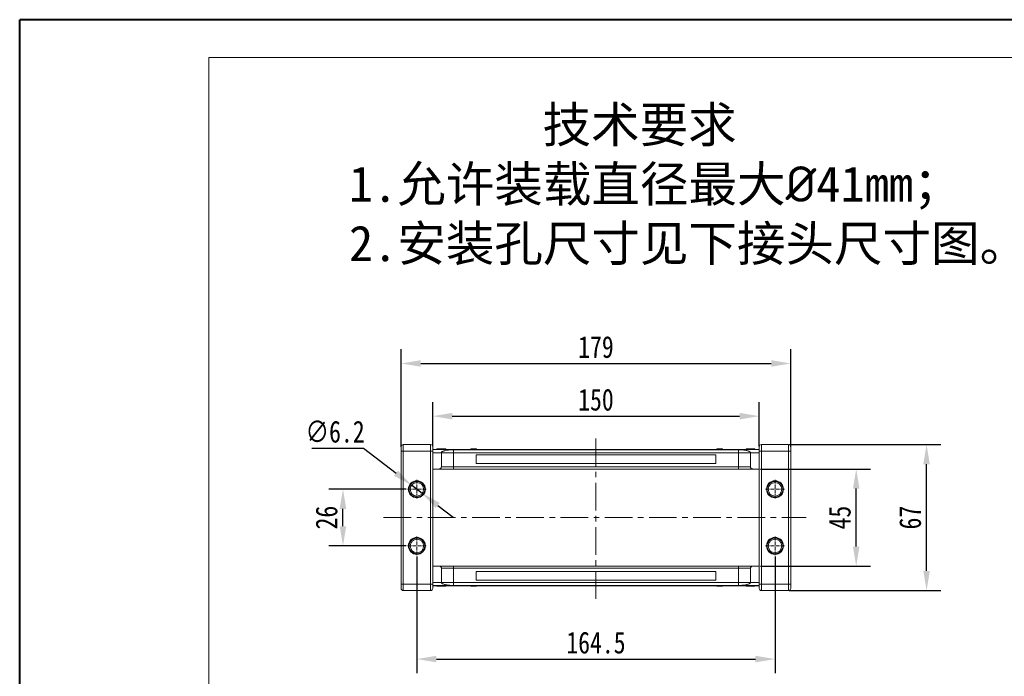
# Model space of a CAD drawing. Header units: millimetres. Extents: x -797 to 677, y 79 to 1112.
# Tile 14 of 75: x -797 to -345, y 811 to 1112. Entities that reach past the tile are written whole.
import ezdxf

# ---------------------------------------------------------------- set-up
doc = ezdxf.new("R2010")
doc.units = ezdxf.units.MM
doc.linetypes.add('CENTER', pattern=[0.6, 0.375, -0.075, 0.075, -0.075])
doc.linetypes.add('CENTERX2', pattern=[20.32, 12.7, -2.54, 2.54, -2.54])
doc.styles.get("Standard").update_dxf_attribs({"font": '仿宋_GB2312.ttf', "width": 0.8})
doc.styles.add('样式 6', font='仿宋_GB2312.ttf')
doc.dimstyles.new('ISO-45.1', dxfattribs={"dimtxt": 10, "dimasz": 9, "dimexe": 6.5, "dimexo": 0.625, "dimgap": 2.5, "dimtad": 1, "dimtoh": 1, "dimdsep": 46, "dimtxsty": 'Standard', "dimcen": 2.5, "dimadec": 0, "dimazin": 0, "dimtfac": 1, "dimtmove": 0, "dimatfit": 3, "dimfxl": 0, "dimarcsym": 0})
doc.dimstyles.new('副本 ISO-45.1', dxfattribs={"dimtxt": 10, "dimasz": 9, "dimexe": 6.5, "dimexo": 0.625, "dimgap": 2.5, "dimtad": 1, "dimdsep": 46, "dimtxsty": 'Standard', "dimcen": 2.5, "dimadec": 0, "dimazin": 0, "dimtfac": 1, "dimtmove": 0, "dimatfit": 3, "dimfxl": 0, "dimarcsym": 0})

# ---------------------------------------------------------------- blocks, each defined once
blk = doc.blocks.new('*D2931')
at = {"color": 0, "lineweight": -2}
for p, q in [((-614.7, 865.84), (-614.7, 812.29)), ((-450.2, 865.84), (-450.2, 812.29)), ((-605.7, 818.79), (-459.2, 818.79))]:
    blk.add_line(p, q, dxfattribs=at)
at = {"color": 0, "lineweight": 9}
for points in [[(-605.7, 820.29), (-605.7, 817.29), (-614.7, 818.79)], [(-459.2, 820.29), (-459.2, 817.29), (-450.2, 818.79)]]:
    blk.add_solid(points, dxfattribs=at)
at = {"layer": 'Defpoints', "color": 0, "lineweight": 9}
for p in [(-614.7, 866.46), (-450.2, 866.46), (-450.2, 818.79)]:
    blk.add_point(p, dxfattribs=at)
at = {"color": 0, "lineweight": 9, "insert": (-532.45, 826.29), "char_height": 10, "attachment_point": 5}
blk.add_mtext('164.5', dxfattribs=at)
blk = doc.blocks.new('*D2932')
at = {"color": 0, "lineweight": -2}
for p, q in [((-619.62, 896.75), (-655.16, 896.75)), ((-648.66, 879.75), (-648.66, 887.75)), ((-619.62, 870.75), (-655.16, 870.75))]:
    blk.add_line(p, q, dxfattribs=at)
at = {"color": 0, "lineweight": 9}
for points in [[(-650.16, 887.75), (-647.16, 887.75), (-648.66, 896.75)], [(-650.16, 879.75), (-647.16, 879.75), (-648.66, 870.75)]]:
    blk.add_solid(points, dxfattribs=at)
at = {"layer": 'Defpoints', "color": 0, "lineweight": 9}
for p in [(-648.66, 896.75), (-618.99, 896.75), (-618.99, 870.75)]:
    blk.add_point(p, dxfattribs=at)
at = {"color": 0, "lineweight": 9, "insert": (-656.16, 883.75), "char_height": 10, "attachment_point": 5, "rotation": 90}
blk.add_mtext('26', dxfattribs=at)
blk = doc.blocks.new('*D2933')
at = {"color": 0, "lineweight": -2}
for p, q in [((-456.83, 906.05), (-406.4, 906.05)), ((-412.9, 870.45), (-412.9, 897.05)), ((-456.83, 861.45), (-406.4, 861.45))]:
    blk.add_line(p, q, dxfattribs=at)
at = {"color": 0, "lineweight": 9}
for points in [[(-414.4, 897.05), (-411.4, 897.05), (-412.9, 906.05)], [(-414.4, 870.45), (-411.4, 870.45), (-412.9, 861.45)]]:
    blk.add_solid(points, dxfattribs=at)
at = {"layer": 'Defpoints', "color": 0, "lineweight": 9}
for p in [(-457.45, 906.05), (-412.9, 906.05), (-457.45, 861.45)]:
    blk.add_point(p, dxfattribs=at)
at = {"color": 0, "lineweight": 9, "insert": (-420.4, 883.75), "char_height": 10, "attachment_point": 5, "rotation": 90}
blk.add_mtext('45', dxfattribs=at)
blk = doc.blocks.new('*D2934')
at = {"color": 0, "lineweight": -2}
for p, q in [((-443.65, 917.25), (-374.08, 917.25)), ((-380.58, 859.25), (-380.58, 908.25)), ((-443.65, 850.25), (-374.08, 850.25))]:
    blk.add_line(p, q, dxfattribs=at)
at = {"color": 0, "lineweight": 9}
for points in [[(-382.08, 908.25), (-379.08, 908.25), (-380.58, 917.25)], [(-382.08, 859.25), (-379.08, 859.25), (-380.58, 850.25)]]:
    blk.add_solid(points, dxfattribs=at)
at = {"layer": 'Defpoints', "color": 0, "lineweight": 9}
for p in [(-444.27, 917.25), (-380.58, 917.25), (-444.27, 850.25)]:
    blk.add_point(p, dxfattribs=at)
at = {"color": 0, "lineweight": 9, "insert": (-388.08, 883.75), "char_height": 10, "attachment_point": 5, "rotation": 90}
blk.add_mtext('67', dxfattribs=at)
blk = doc.blocks.new('*D2935')
at = {"color": 0, "lineweight": -2}
for p, q in [((-607.45, 916.55), (-607.45, 936.81)), ((-457.45, 916.55), (-457.45, 936.81)), ((-598.45, 930.31), (-466.45, 930.31))]:
    blk.add_line(p, q, dxfattribs=at)
at = {"color": 0, "lineweight": 9}
for points in [[(-598.45, 931.81), (-598.45, 928.81), (-607.45, 930.31)], [(-466.45, 931.81), (-466.45, 928.81), (-457.45, 930.31)]]:
    blk.add_solid(points, dxfattribs=at)
at = {"layer": 'Defpoints', "color": 0, "lineweight": 9}
for p in [(-457.45, 930.31), (-607.45, 915.93), (-457.45, 915.93)]:
    blk.add_point(p, dxfattribs=at)
at = {"color": 0, "lineweight": 9, "insert": (-532.45, 937.81), "char_height": 10, "attachment_point": 5}
blk.add_mtext('150', dxfattribs=at)
blk = doc.blocks.new('*D2936')
at = {"color": 0, "lineweight": -2}
for p, q in [((-621.95, 916.27), (-621.95, 961)), ((-442.95, 916.27), (-442.95, 961)), ((-612.95, 954.5), (-451.95, 954.5))]:
    blk.add_line(p, q, dxfattribs=at)
at = {"color": 0, "lineweight": 9}
for points in [[(-612.95, 956), (-612.95, 953), (-621.95, 954.5)], [(-451.95, 956), (-451.95, 953), (-442.95, 954.5)]]:
    blk.add_solid(points, dxfattribs=at)
at = {"layer": 'Defpoints', "color": 0, "lineweight": 9}
for p in [(-442.95, 954.5), (-621.95, 915.64), (-442.95, 915.64)]:
    blk.add_point(p, dxfattribs=at)
at = {"color": 0, "lineweight": 9, "insert": (-532.45, 962), "char_height": 10, "attachment_point": 5}
blk.add_mtext('179', dxfattribs=at)
blk = doc.blocks.new('*D2937')
at = {"color": 0, "lineweight": -2}
for p, q in [((-662.91, 915.63), (-639.21, 915.63)), ((-639.21, 915.63), (-624.29, 904.14)), ((-612.25, 894.86), (-617.16, 898.65)), ((-605.12, 889.37), (-597.99, 883.88))]:
    blk.add_line(p, q, dxfattribs=at)
at = {"color": 0, "lineweight": 9}
for points in [[(-623.37, 905.33), (-625.2, 902.95), (-617.16, 898.65)], [(-604.2, 890.56), (-606.03, 888.18), (-612.25, 894.86)]]:
    blk.add_solid(points, dxfattribs=at)
at = {"layer": 'Defpoints', "color": 0, "lineweight": 9}
for p in [(-617.16, 898.65), (-612.25, 894.86)]:
    blk.add_point(p, dxfattribs=at)
at = {"color": 0, "lineweight": 9, "insert": (-652.31, 923.13), "char_height": 10, "attachment_point": 5}
blk.add_mtext('∅6.2', dxfattribs=at)

msp = doc.modelspace()

# ---------------------------------------------------------------- linework, layer by layer
at = {"color": 7, "lineweight": 40}
for p in [(-797.163, 79.32), (663.665, 1112.334)]:
    msp.add_line(p, (-797.163, 1112.334), dxfattribs=at)
at = {"color": 7, "lineweight": 13}
for p in [(-710.209, 96.711), (646.274, 1094.943)]:
    msp.add_line(p, (-710.209, 1094.943), dxfattribs=at)
at = {"color": 1, "linetype": 'CENTERX2', "lineweight": 13}
for p, q in [((-532.453, 846.389), (-532.453, 921.118)), ((-629.994, 883.754), (-435.896, 883.754))]:
    msp.add_line(p, q, dxfattribs=at)
at = {"color": 7, "linetype": 'Continuous', "lineweight": 15}
for p, q in [((-620.953, 914.254), (-621.953, 914.254)), ((-621.953, 853.254), (-621.953, 914.254)), ((-620.953, 914.254), (-620.953, 917.254)), ((-620.953, 917.254), (-608.453, 917.254)), ((-620.953, 914.254), (-620.953, 853.254)), ((-608.453, 914.254), (-620.953, 914.254)), ((-608.453, 914.254), (-608.453, 917.254)), ((-607.453, 914.254), (-608.453, 914.254)), ((-608.453, 853.254), (-608.453, 914.254)), ((-607.453, 915.054), (-532.453, 915.054)), ((-532.453, 915.009), (-607.453, 915.009)), ((-607.453, 853.254), (-607.453, 914.254)), ((-605.504, 915.254), (-605.504, 915.054)), ((-603.507, 915.054), (-603.507, 915.254)), ((-601.453, 915.254), (-601.453, 915.054)), ((-597.953, 914.922), (-532.453, 914.922)), ((-597.953, 913.554), (-597.953, 914.922)), ((-589.936, 915.054), (-589.936, 915.254)), ((-589.818, 915.254), (-589.936, 915.254)), ((-589.818, 915.054), (-589.818, 915.254)), ((-589.818, 915.254), (-589.712, 915.254)), ((-589.712, 915.254), (-589.712, 915.054)), ((-589.361, 915.254), (-589.712, 915.254)), ((-589.361, 915.054), (-589.361, 915.254)), ((-588.643, 915.254), (-589.361, 915.254)), ((-588.643, 915.054), (-588.643, 915.254)), ((-588.199, 915.254), (-588.643, 915.254)), ((-588.199, 915.054), (-588.199, 915.254)), ((-588.199, 915.254), (-588.128, 915.254)), ((-588.128, 915.254), (-588.128, 915.054)), ((-588.128, 915.254), (-587.868, 915.254)), ((-587.868, 915.054), (-587.868, 915.254)), ((-587.387, 915.254), (-587.868, 915.254)), ((-587.387, 915.054), (-587.387, 915.254)), ((-587.387, 915.254), (-587.383, 915.254)), ((-587.383, 915.254), (-587.383, 915.054)), ((-532.453, 915.054), (-457.453, 915.054)), ((-457.453, 915.009), (-532.453, 915.009)), ((-532.453, 914.922), (-466.953, 914.922)), ((-476.909, 915.054), (-476.909, 915.254)), ((-476.909, 915.254), (-476.769, 915.254)), ((-476.769, 915.254), (-476.769, 915.054)), ((-475.39, 915.254), (-476.769, 915.254)), ((-475.39, 915.054), (-475.39, 915.254)), ((-475.39, 915.254), (-475.182, 915.254)), ((-475.182, 915.254), (-475.182, 915.054)), ((-474.7, 915.254), (-475.182, 915.254)), ((-474.7, 915.054), (-474.7, 915.254)), ((-474.595, 915.254), (-474.7, 915.254)), ((-474.595, 915.054), (-474.595, 915.254)), ((-474.595, 915.254), (-474.583, 915.254)), ((-474.583, 915.254), (-474.583, 915.054)), ((-474.356, 915.254), (-474.583, 915.254)), ((-474.356, 915.054), (-474.356, 915.254)), ((-466.953, 913.554), (-466.953, 914.922)), ((-463.453, 915.254), (-463.453, 915.054)), ((-463.042, 915.254), (-463.042, 915.054)), ((-461.426, 915.254), (-461.426, 915.054)), ((-459.808, 915.254), (-459.808, 915.054)), ((-459.402, 915.254), (-459.402, 915.054)), ((-457.453, 914.254), (-456.453, 914.254)), ((-457.453, 914.254), (-457.453, 853.254)), ((-456.453, 917.254), (-456.453, 914.254)), ((-456.453, 917.254), (-443.953, 917.254)), ((-443.953, 914.254), (-456.453, 914.254)), ((-456.453, 914.254), (-456.453, 853.254)), ((-443.953, 917.254), (-443.953, 914.254)), ((-443.953, 914.254), (-442.953, 914.254)), ((-443.953, 853.254), (-443.953, 914.254)), ((-442.953, 914.254), (-442.953, 853.254)), ((-607.453, 913.554), (-603.453, 913.554)), ((-597.953, 913.554), (-603.453, 913.554)), ((-603.453, 907.054), (-603.453, 913.554)), ((-597.953, 907.054), (-597.953, 913.554)), ((-532.453, 913.554), (-597.953, 913.554)), ((-587.453, 908.554), (-587.453, 912.554)), ((-587.453, 912.554), (-532.453, 912.554)), ((-466.953, 913.554), (-532.453, 913.554)), ((-532.453, 912.554), (-477.453, 912.554)), ((-477.453, 912.554), (-477.453, 908.554)), ((-461.453, 913.554), (-466.953, 913.554)), ((-466.953, 913.554), (-466.953, 907.054)), ((-457.453, 913.554), (-461.453, 913.554)), ((-461.453, 913.554), (-461.453, 907.054)), ((-604.453, 906.054), (-607.453, 906.054)), ((-603.453, 907.054), (-597.953, 907.054)), ((-597.953, 906.054), (-597.953, 907.054)), ((-597.953, 907.054), (-532.453, 907.054)), ((-532.453, 906.054), (-597.953, 906.054)), ((-532.453, 908.554), (-587.453, 908.554)), ((-477.453, 908.554), (-532.453, 908.554)), ((-532.453, 907.054), (-466.953, 907.054)), ((-466.953, 906.054), (-532.453, 906.054)), ((-466.953, 907.054), (-461.453, 907.054)), ((-466.953, 907.054), (-466.953, 906.054)), ((-460.453, 906.054), (-457.453, 906.054)), ((-607.453, 861.454), (-604.453, 861.454)), ((-603.453, 853.954), (-603.453, 860.454)), ((-597.953, 860.454), (-603.453, 860.454)), ((-597.953, 860.454), (-597.953, 861.454)), ((-597.953, 861.454), (-532.453, 861.454)), ((-597.953, 853.954), (-597.953, 860.454)), ((-532.453, 860.454), (-597.953, 860.454)), ((-532.453, 861.454), (-466.953, 861.454)), ((-466.953, 860.454), (-532.453, 860.454)), ((-466.953, 860.454), (-466.953, 861.454)), ((-461.453, 860.454), (-466.953, 860.454)), ((-466.953, 860.454), (-466.953, 853.954)), ((-461.453, 860.454), (-461.453, 853.954)), ((-460.453, 861.454), (-457.453, 861.454)), ((-587.453, 854.954), (-587.453, 858.954)), ((-587.453, 858.954), (-532.453, 858.954)), ((-532.453, 854.954), (-587.453, 854.954)), ((-532.453, 858.954), (-477.453, 858.954)), ((-477.453, 854.954), (-532.453, 854.954)), ((-477.453, 858.954), (-477.453, 854.954)), ((-620.953, 853.254), (-621.953, 853.254)), ((-620.953, 850.254), (-620.953, 853.254)), ((-620.953, 853.254), (-608.453, 853.254)), ((-607.453, 853.254), (-608.453, 853.254)), ((-608.453, 850.254), (-608.453, 853.254)), ((-603.453, 853.954), (-607.453, 853.954)), ((-607.453, 852.498), (-532.453, 852.498)), ((-532.453, 852.454), (-607.453, 852.454)), ((-605.504, 852.254), (-605.504, 852.454)), ((-605.098, 852.254), (-605.098, 852.454)), ((-603.48, 852.254), (-603.48, 852.454)), ((-603.453, 853.954), (-597.953, 853.954)), ((-601.864, 852.254), (-601.864, 852.454)), ((-601.453, 852.254), (-601.453, 852.454)), ((-597.953, 852.585), (-597.953, 853.954)), ((-597.953, 853.954), (-532.453, 853.954)), ((-532.453, 852.585), (-597.953, 852.585)), ((-589.936, 852.454), (-589.936, 852.254)), ((-589.936, 852.254), (-589.709, 852.254)), ((-589.709, 852.254), (-589.709, 852.454)), ((-589.697, 852.254), (-589.709, 852.254)), ((-589.697, 852.454), (-589.697, 852.254)), ((-589.697, 852.254), (-589.592, 852.254)), ((-589.592, 852.454), (-589.592, 852.254)), ((-589.592, 852.254), (-589.11, 852.254)), ((-589.11, 852.254), (-589.11, 852.454)), ((-588.901, 852.254), (-589.11, 852.254)), ((-588.901, 852.454), (-588.901, 852.254)), ((-588.901, 852.254), (-587.522, 852.254)), ((-587.522, 852.254), (-587.522, 852.454)), ((-587.383, 852.254), (-587.522, 852.254)), ((-587.383, 852.454), (-587.383, 852.254)), ((-532.453, 853.954), (-466.953, 853.954)), ((-466.953, 852.585), (-532.453, 852.585)), ((-532.453, 852.498), (-457.453, 852.498)), ((-457.453, 852.454), (-532.453, 852.454)), ((-476.909, 852.254), (-476.909, 852.454)), ((-476.905, 852.254), (-476.909, 852.254)), ((-476.905, 852.454), (-476.905, 852.254)), ((-476.905, 852.254), (-476.424, 852.254)), ((-476.424, 852.454), (-476.424, 852.254)), ((-476.164, 852.254), (-476.424, 852.254)), ((-476.164, 852.254), (-476.164, 852.454)), ((-476.093, 852.254), (-476.164, 852.254)), ((-476.093, 852.454), (-476.093, 852.254)), ((-476.093, 852.254), (-475.649, 852.254)), ((-475.649, 852.454), (-475.649, 852.254)), ((-475.649, 852.254), (-474.931, 852.254)), ((-474.931, 852.454), (-474.931, 852.254)), ((-474.931, 852.254), (-474.58, 852.254)), ((-474.58, 852.254), (-474.58, 852.454)), ((-474.474, 852.254), (-474.58, 852.254)), ((-474.474, 852.454), (-474.474, 852.254)), ((-474.474, 852.254), (-474.356, 852.254)), ((-474.356, 852.454), (-474.356, 852.254)), ((-466.953, 853.954), (-461.453, 853.954)), ((-466.953, 853.954), (-466.953, 852.585)), ((-463.453, 852.254), (-463.453, 852.454)), ((-461.453, 853.954), (-457.453, 853.954)), ((-461.4, 852.454), (-461.4, 852.254)), ((-459.402, 852.254), (-459.402, 852.454)), ((-457.453, 853.254), (-456.453, 853.254)), ((-456.453, 853.254), (-456.453, 850.254)), ((-456.453, 853.254), (-443.953, 853.254)), ((-443.953, 853.254), (-442.953, 853.254)), ((-443.953, 853.254), (-443.953, 850.254)), ((-608.453, 850.254), (-620.953, 850.254)), ((-443.953, 850.254), (-456.453, 850.254))]:
    msp.add_line(p, q, dxfattribs=at)
at = {"color": 1, "linetype": 'CENTER', "lineweight": 9, "ltscale": 3.9624}
for p, q in [((-614.703, 901.044), (-614.703, 892.464)), ((-450.203, 901.044), (-450.203, 892.464)), ((-618.993, 896.754), (-610.413, 896.754)), ((-454.493, 896.754), (-445.913, 896.754)), ((-614.703, 875.044), (-614.703, 866.464)), ((-450.203, 875.044), (-450.203, 866.464)), ((-618.993, 870.754), (-610.413, 870.754)), ((-454.493, 870.754), (-445.913, 870.754))]:
    msp.add_line(p, q, dxfattribs=at)
at = {"color": 7, "linetype": 'Continuous', "lineweight": 15}
for centre, radius in [((-614.703, 896.754), 3.9), ((-450.203, 896.754), 3.9), ((-614.703, 896.754), 3.1), ((-450.203, 896.754), 3.1), ((-614.703, 870.754), 3.9), ((-614.703, 870.754), 3.1), ((-450.203, 870.754), 3.9), ((-450.203, 870.754), 3.1)]:
    msp.add_circle(centre, radius, dxfattribs=at)
for centre, start, end in [((-620.953, 916.254), 90, 180), ((-608.453, 916.254), 0, 90), ((-456.453, 916.254), 90, 180), ((-443.953, 916.254), 0, 90), ((-620.953, 851.254), 180, 270), ((-608.453, 851.254), 270, 0), ((-456.453, 851.254), 180, 270), ((-443.953, 851.254), 270, 0)]:
    msp.add_arc(centre, 1, start, end, dxfattribs=at)
for points, knots in [([(-621.953, 914.254), (-621.953, 914.505), (-621.953, 914.894), (-621.953, 915.36), (-621.953, 915.678), (-621.953, 915.936), (-621.953, 916.185), (-621.953, 916.227), (-621.953, 916.254)], [0, 0, 0, 0, 0.2394429, 0.3698071, 0.5000001, 0.6303641, 0.7605571, 1, 1, 1, 1]), ([(-607.453, 914.254), (-607.453, 914.505), (-607.453, 914.893), (-607.453, 915.359), (-607.453, 915.678), (-607.453, 915.936), (-607.453, 916.185), (-607.453, 916.227), (-607.453, 916.254)], [0, 0, 0, 0, 0.2394429, 0.3696359, 0.4999999, 0.6301929, 0.7605571, 1, 1, 1, 1]), ([(-605.504, 915.254), (-605.494, 915.254), (-605.473, 915.254), (-605.272, 915.254), (-604.967, 915.254), (-604.431, 915.254), (-603.92, 915.254), (-603.565, 915.254), (-603.507, 915.254)], [0, 0, 0, 0, 0.1482689, 0.2976473, 0.4424214, 0.6078512, 0.9356585, 1, 1, 1, 1]), ([(-603.507, 915.254), (-603.374, 915.254), (-602.972, 915.254), (-602.416, 915.254), (-601.908, 915.254), (-601.605, 915.254), (-601.468, 915.254), (-601.457, 915.254), (-601.453, 915.254)], [0, 0, 0, 0, 0.1423372, 0.4291269, 0.5899433, 0.7512055, 0.9098946, 1, 1, 1, 1]), ([(-603.453, 913.554), (-603.434, 913.635), (-603.395, 913.798), (-603.093, 914.036), (-602.614, 914.259), (-601.963, 914.462), (-601.157, 914.638), (-600.33, 914.766), (-599.542, 914.85), (-598.792, 914.908), (-598.248, 914.917), (-597.953, 914.922)], [0, 0, 0, 0, 0.1245955, 0.2491892, 0.3738223, 0.4984451, 0.6220504, 0.7455895, 0.8257011, 0.9057067, 1, 1, 1, 1]), ([(-466.953, 914.922), (-466.562, 914.913), (-465.866, 914.897), (-464.946, 914.809), (-464.162, 914.706), (-463.449, 914.576), (-462.786, 914.417), (-462.215, 914.228), (-461.779, 914.013), (-461.505, 913.786), (-461.471, 913.631), (-461.453, 913.554)], [0, 0, 0, 0, 0.1253767, 0.2231439, 0.3210442, 0.4226148, 0.5242047, 0.6437825, 0.7633681, 0.8816833, 1, 1, 1, 1]), ([(-463.453, 915.254), (-463.451, 915.254), (-463.446, 915.254), (-463.403, 915.254), (-463.325, 915.254), (-463.226, 915.254), (-463.128, 915.254), (-463.071, 915.254), (-463.042, 915.254)], [0, 0, 0, 0, 0.1926347, 0.388697, 0.5820148, 0.7830443, 0.8909593, 1, 1, 1, 1]), ([(-463.042, 915.254), (-462.988, 915.254), (-462.878, 915.254), (-462.641, 915.254), (-462.334, 915.254), (-461.997, 915.254), (-461.693, 915.254), (-461.515, 915.254), (-461.426, 915.254)], [0, 0, 0, 0, 0.1184406, 0.2393457, 0.4595932, 0.6849248, 0.8422399, 1, 1, 1, 1]), ([(-461.426, 915.254), (-461.292, 915.254), (-460.989, 915.254), (-460.46, 915.254), (-460.038, 915.254), (-459.831, 915.254), (-459.808, 915.254)], [0, 0, 0, 0, 0.23673076, 0.53755546, 0.94966792, 1, 1, 1, 1]), ([(-459.808, 915.254), (-459.758, 915.254), (-459.656, 915.254), (-459.541, 915.254), (-459.458, 915.254), (-459.419, 915.254), (-459.404, 915.254), (-459.403, 915.254), (-459.402, 915.254)], [0, 0, 0, 0, 0.1937762, 0.3936, 0.5878635, 0.7889077, 0.894169, 1, 1, 1, 1]), ([(-457.453, 916.254), (-457.453, 916.227), (-457.453, 916.185), (-457.453, 915.936), (-457.453, 915.678), (-457.453, 915.36), (-457.453, 914.894), (-457.453, 914.505), (-457.453, 914.254)], [0, 0, 0, 0, 0.2394429, 0.3696359, 0.4999999, 0.6301929, 0.7605571, 1, 1, 1, 1]), ([(-442.953, 916.254), (-442.953, 916.227), (-442.953, 916.185), (-442.953, 915.936), (-442.953, 915.678), (-442.953, 915.359), (-442.953, 914.893), (-442.953, 914.505), (-442.953, 914.254)], [0, 0, 0, 0, 0.23944295, 0.36980709, 0.50000008, 0.63036414, 0.76055705, 1, 1, 1, 1]), ([(-604.453, 906.054), (-604.341, 906.065), (-604.116, 906.087), (-603.816, 906.259), (-603.59, 906.513), (-603.47, 906.794), (-603.458, 906.98), (-603.453, 907.054)], [0, 0, 0, 0, 0.21469386, 0.42938772, 0.64408158, 0.85877544, 1, 1, 1, 1]), ([(-597.953, 906.054), (-598.35, 906.054), (-599.166, 906.054), (-600.378, 906.054), (-601.543, 906.054), (-602.582, 906.054), (-603.288, 906.054), (-603.735, 906.054), (-604.089, 906.054), (-604.389, 906.054), (-604.432, 906.054), (-604.453, 906.054)], [0, 0, 0, 0, 0.1164968, 0.2399717, 0.3685799, 0.4999174, 0.6312549, 0.6956158, 0.7600283, 0.8835032, 1, 1, 1, 1]), ([(-460.453, 906.054), (-460.474, 906.054), (-460.518, 906.054), (-460.879, 906.054), (-461.479, 906.054), (-462.324, 906.054), (-463.194, 906.054), (-463.958, 906.054), (-464.739, 906.054), (-465.74, 906.054), (-466.557, 906.054), (-466.953, 906.054)], [0, 0, 0, 0, 0.1164968, 0.2399717, 0.3685799, 0.4999174, 0.6312549, 0.6956158, 0.7600283, 0.8835032, 1, 1, 1, 1]), ([(-461.453, 907.054), (-461.442, 906.941), (-461.42, 906.716), (-461.248, 906.417), (-460.994, 906.191), (-460.713, 906.071), (-460.527, 906.058), (-460.453, 906.054)], [0, 0, 0, 0, 0.21469386, 0.42938772, 0.64408158, 0.85877544, 1, 1, 1, 1]), ([(-611.103, 896.754), (-611.115, 896.98), (-611.139, 897.432), (-611.344, 898.104), (-611.672, 898.745), (-612.14, 899.316), (-612.617, 899.706), (-613.04, 899.954), (-613.469, 900.149), (-614.024, 900.312), (-614.703, 900.374), (-615.382, 900.312), (-616.054, 900.115), (-616.694, 899.785), (-617.266, 899.317), (-617.656, 898.84), (-617.904, 898.417), (-618.098, 897.988), (-618.267, 897.432), (-618.291, 896.98), (-618.303, 896.754)], [0, 0, 0, 0, 0.05998, 0.1199831, 0.1849463, 0.249957, 0.3149202, 0.3472901, 0.3800161, 0.4399843, 0.4999996, 0.5599679, 0.6199831, 0.6849463, 0.749957, 0.8149202, 0.8472901, 0.8800161, 0.9399965, 1, 1, 1, 1]), ([(-446.603, 896.754), (-446.615, 896.98), (-446.639, 897.432), (-446.844, 898.104), (-447.172, 898.745), (-447.64, 899.316), (-448.117, 899.706), (-448.54, 899.954), (-448.969, 900.149), (-449.524, 900.312), (-450.203, 900.374), (-450.882, 900.312), (-451.554, 900.115), (-452.194, 899.785), (-452.766, 899.317), (-453.156, 898.84), (-453.404, 898.417), (-453.598, 897.988), (-453.767, 897.432), (-453.791, 896.98), (-453.803, 896.754)], [0, 0, 0, 0, 0.05998, 0.1199831, 0.1849463, 0.249957, 0.3149202, 0.3472901, 0.3800161, 0.4399843, 0.4999996, 0.5599679, 0.6199831, 0.6849463, 0.749957, 0.8149202, 0.8472901, 0.8800161, 0.9399965, 1, 1, 1, 1]), ([(-618.303, 896.754), (-618.291, 896.527), (-618.267, 896.075), (-618.063, 895.403), (-617.735, 894.763), (-617.266, 894.191), (-616.79, 893.801), (-616.366, 893.553), (-615.937, 893.358), (-615.382, 893.195), (-614.703, 893.133), (-614.025, 893.195), (-613.352, 893.392), (-612.712, 893.722), (-612.141, 894.191), (-611.75, 894.667), (-611.503, 895.09), (-611.309, 895.52), (-611.139, 896.075), (-611.115, 896.527), (-611.103, 896.754)], [0, 0, 0, 0, 0.05998, 0.1199831, 0.1849463, 0.249957, 0.3149202, 0.3472901, 0.3800161, 0.4399843, 0.4999996, 0.5599679, 0.6199831, 0.6849463, 0.749957, 0.8149202, 0.8472901, 0.8800161, 0.9399965, 1, 1, 1, 1]), ([(-453.803, 896.754), (-453.791, 896.527), (-453.767, 896.075), (-453.563, 895.403), (-453.235, 894.763), (-452.766, 894.191), (-452.29, 893.801), (-451.866, 893.553), (-451.437, 893.358), (-450.882, 893.195), (-450.203, 893.133), (-449.525, 893.195), (-448.852, 893.392), (-448.212, 893.722), (-447.641, 894.191), (-447.25, 894.667), (-447.003, 895.09), (-446.809, 895.52), (-446.639, 896.075), (-446.615, 896.527), (-446.603, 896.754)], [0, 0, 0, 0, 0.05998, 0.1199831, 0.1849463, 0.249957, 0.3149202, 0.3472901, 0.3800161, 0.4399843, 0.4999996, 0.5599679, 0.6199831, 0.6849463, 0.749957, 0.8149202, 0.8472901, 0.8800161, 0.9399965, 1, 1, 1, 1]), ([(-611.103, 870.754), (-611.115, 870.98), (-611.139, 871.432), (-611.344, 872.104), (-611.672, 872.745), (-612.14, 873.316), (-612.617, 873.706), (-613.04, 873.954), (-613.469, 874.149), (-614.024, 874.312), (-614.703, 874.374), (-615.382, 874.312), (-616.054, 874.115), (-616.694, 873.785), (-617.266, 873.317), (-617.656, 872.84), (-617.904, 872.417), (-618.098, 871.988), (-618.267, 871.432), (-618.291, 870.98), (-618.303, 870.754)], [0, 0, 0, 0, 0.05998, 0.1199831, 0.1849463, 0.249957, 0.3149202, 0.3472901, 0.3800161, 0.4399843, 0.4999996, 0.5599679, 0.6199831, 0.6849463, 0.749957, 0.8149202, 0.8472901, 0.8800161, 0.9399965, 1, 1, 1, 1]), ([(-446.603, 870.754), (-446.615, 870.98), (-446.639, 871.432), (-446.844, 872.104), (-447.172, 872.745), (-447.64, 873.316), (-448.117, 873.706), (-448.54, 873.954), (-448.969, 874.149), (-449.524, 874.312), (-450.203, 874.374), (-450.882, 874.312), (-451.554, 874.115), (-452.194, 873.785), (-452.766, 873.317), (-453.156, 872.84), (-453.404, 872.417), (-453.598, 871.988), (-453.767, 871.432), (-453.791, 870.98), (-453.803, 870.754)], [0, 0, 0, 0, 0.05998, 0.1199831, 0.1849463, 0.249957, 0.3149202, 0.3472901, 0.3800161, 0.4399843, 0.4999996, 0.5599679, 0.6199831, 0.6849463, 0.749957, 0.8149202, 0.8472901, 0.8800161, 0.9399965, 1, 1, 1, 1]), ([(-618.303, 870.754), (-618.291, 870.527), (-618.267, 870.075), (-618.063, 869.403), (-617.735, 868.763), (-617.266, 868.191), (-616.79, 867.801), (-616.366, 867.553), (-615.937, 867.358), (-615.382, 867.195), (-614.703, 867.133), (-614.025, 867.195), (-613.352, 867.392), (-612.712, 867.722), (-612.141, 868.191), (-611.75, 868.667), (-611.503, 869.09), (-611.309, 869.52), (-611.139, 870.075), (-611.115, 870.527), (-611.103, 870.754)], [0, 0, 0, 0, 0.05998, 0.1199831, 0.1849463, 0.249957, 0.3149202, 0.3472901, 0.3800161, 0.4399843, 0.4999996, 0.5599679, 0.6199831, 0.6849463, 0.749957, 0.8149202, 0.8472901, 0.8800161, 0.9399965, 1, 1, 1, 1]), ([(-453.803, 870.754), (-453.791, 870.527), (-453.767, 870.075), (-453.563, 869.403), (-453.235, 868.763), (-452.766, 868.191), (-452.29, 867.801), (-451.866, 867.553), (-451.437, 867.358), (-450.882, 867.195), (-450.203, 867.133), (-449.525, 867.195), (-448.852, 867.392), (-448.212, 867.722), (-447.641, 868.191), (-447.25, 868.667), (-447.003, 869.09), (-446.809, 869.52), (-446.639, 870.075), (-446.615, 870.527), (-446.603, 870.754)], [0, 0, 0, 0, 0.05998, 0.1199831, 0.1849463, 0.249957, 0.3149202, 0.3472901, 0.3800161, 0.4399843, 0.4999996, 0.5599679, 0.6199831, 0.6849463, 0.749957, 0.8149202, 0.8472901, 0.8800161, 0.9399965, 1, 1, 1, 1]), ([(-603.453, 860.454), (-603.464, 860.566), (-603.486, 860.791), (-603.659, 861.091), (-603.913, 861.317), (-604.194, 861.437), (-604.379, 861.449), (-604.453, 861.454)], [0, 0, 0, 0, 0.2146939, 0.4293877, 0.6440816, 0.8587754, 1, 1, 1, 1]), ([(-604.453, 861.454), (-604.432, 861.454), (-604.389, 861.454), (-604.027, 861.454), (-603.427, 861.454), (-602.582, 861.454), (-601.713, 861.454), (-600.948, 861.454), (-600.167, 861.454), (-599.166, 861.454), (-598.35, 861.454), (-597.953, 861.454)], [0, 0, 0, 0, 0.11649679, 0.2399717, 0.36857994, 0.49991744, 0.63125493, 0.69561579, 0.7600283, 0.88350321, 1, 1, 1, 1]), ([(-466.953, 861.454), (-466.557, 861.454), (-465.74, 861.454), (-464.529, 861.454), (-463.364, 861.454), (-462.324, 861.454), (-461.619, 861.454), (-461.172, 861.454), (-460.817, 861.454), (-460.517, 861.454), (-460.474, 861.454), (-460.453, 861.454)], [0, 0, 0, 0, 0.1164968, 0.2399717, 0.3685799, 0.4999174, 0.6312549, 0.6956158, 0.7600283, 0.8835032, 1, 1, 1, 1]), ([(-460.453, 861.454), (-460.566, 861.443), (-460.79, 861.42), (-461.09, 861.248), (-461.316, 860.994), (-461.436, 860.713), (-461.448, 860.527), (-461.453, 860.454)], [0, 0, 0, 0, 0.21469386, 0.42938772, 0.64408158, 0.85877544, 1, 1, 1, 1]), ([(-621.953, 851.254), (-621.953, 851.28), (-621.953, 851.322), (-621.953, 851.571), (-621.953, 851.83), (-621.953, 852.148), (-621.953, 852.614), (-621.953, 853.002), (-621.953, 853.254)], [0, 0, 0, 0, 0.23944295, 0.36980709, 0.50000008, 0.63036414, 0.76055705, 1, 1, 1, 1]), ([(-607.453, 851.254), (-607.453, 851.28), (-607.453, 851.322), (-607.453, 851.571), (-607.453, 851.829), (-607.453, 852.148), (-607.453, 852.614), (-607.453, 853.002), (-607.453, 853.254)], [0, 0, 0, 0, 0.2394429, 0.3696359, 0.4999999, 0.6301929, 0.7605571, 1, 1, 1, 1]), ([(-605.098, 852.254), (-605.148, 852.254), (-605.25, 852.254), (-605.366, 852.254), (-605.449, 852.254), (-605.487, 852.254), (-605.502, 852.254), (-605.504, 852.254), (-605.504, 852.254)], [0, 0, 0, 0, 0.1937693, 0.3935642, 0.587886, 0.7891312, 0.8942826, 1, 1, 1, 1]), ([(-603.48, 852.254), (-603.614, 852.254), (-603.917, 852.254), (-604.438, 852.254), (-604.86, 852.254), (-605.068, 852.254), (-605.098, 852.254)], [0, 0, 0, 0, 0.2366286, 0.5373614, 0.9329864, 1, 1, 1, 1]), ([(-601.864, 852.254), (-601.918, 852.254), (-602.028, 852.254), (-602.26, 852.254), (-602.555, 852.254), (-602.887, 852.254), (-603.196, 852.254), (-603.386, 852.254), (-603.48, 852.254)], [0, 0, 0, 0, 0.118432, 0.2393289, 0.4494336, 0.6641784, 0.8318201, 1, 1, 1, 1]), ([(-597.953, 852.585), (-598.344, 852.594), (-599.041, 852.61), (-599.961, 852.698), (-600.745, 852.802), (-601.457, 852.931), (-602.121, 853.09), (-602.691, 853.279), (-603.127, 853.495), (-603.401, 853.722), (-603.436, 853.876), (-603.453, 853.954)], [0, 0, 0, 0, 0.1253767, 0.2231439, 0.3210442, 0.4226148, 0.5242047, 0.6437825, 0.7633681, 0.8816833, 1, 1, 1, 1]), ([(-601.453, 852.254), (-601.455, 852.254), (-601.46, 852.254), (-601.504, 852.254), (-601.581, 852.254), (-601.68, 852.254), (-601.778, 852.254), (-601.836, 852.254), (-601.864, 852.254)], [0, 0, 0, 0, 0.1926273, 0.3886837, 0.5820134, 0.7832006, 0.8910383, 1, 1, 1, 1]), ([(-461.453, 853.954), (-461.473, 853.872), (-461.511, 853.709), (-461.814, 853.472), (-462.292, 853.248), (-462.943, 853.045), (-463.749, 852.869), (-464.576, 852.742), (-465.364, 852.657), (-466.115, 852.6), (-466.659, 852.59), (-466.953, 852.585)], [0, 0, 0, 0, 0.1245955, 0.2491892, 0.3738223, 0.4984451, 0.6220504, 0.7455895, 0.8257011, 0.9057067, 1, 1, 1, 1]), ([(-461.4, 852.254), (-461.533, 852.254), (-461.934, 852.254), (-462.49, 852.254), (-462.998, 852.254), (-463.301, 852.254), (-463.439, 852.254), (-463.449, 852.254), (-463.453, 852.254)], [0, 0, 0, 0, 0.1423372, 0.4291269, 0.5899433, 0.7512055, 0.9098946, 1, 1, 1, 1]), ([(-459.402, 852.254), (-459.412, 852.254), (-459.434, 852.254), (-459.636, 852.254), (-459.941, 852.254), (-460.476, 852.254), (-460.985, 852.254), (-461.34, 852.254), (-461.4, 852.254)], [0, 0, 0, 0, 0.148288, 0.2977445, 0.4437132, 0.6077915, 0.9347078, 1, 1, 1, 1]), ([(-457.453, 853.254), (-457.453, 853.002), (-457.453, 852.614), (-457.453, 852.148), (-457.453, 851.83), (-457.453, 851.571), (-457.453, 851.322), (-457.453, 851.28), (-457.453, 851.254)], [0, 0, 0, 0, 0.2394429, 0.3696359, 0.4999999, 0.6301929, 0.7605571, 1, 1, 1, 1]), ([(-442.953, 853.254), (-442.953, 853.002), (-442.953, 852.614), (-442.953, 852.148), (-442.953, 851.829), (-442.953, 851.571), (-442.953, 851.322), (-442.953, 851.28), (-442.953, 851.254)], [0, 0, 0, 0, 0.2394429, 0.3698071, 0.5000001, 0.6303641, 0.7605571, 1, 1, 1, 1])]:
    msp.add_open_spline(points, degree=3, knots=knots, dxfattribs=at)

# ---------------------------------------------------------------- texts
at = {"insert": (-645.918, 1072.308), "char_height": 16.3409, "attachment_point": 1, "style": '样式 6'}
msp.add_mtext('        技术要求\\P1.允许装载直径最大{\\fISOCPEUR|b0|i0|c0|p34;%%C}41mm；\\P2.安装孔尺寸见下接头尺寸图。', dxfattribs=at)

# ---------------------------------------------------------------- dimensions: what is measured, and where the dimension line sits
at = {"color": 5, "lineweight": 9}
for base, p1, p2, picture, middle in [((-442.953, 954.498), (-621.953, 915.643), (-442.953, 915.643), '*D2936', (-532.453, 961.998)), ((-457.453, 930.311), (-607.453, 915.927), (-457.453, 915.927), '*D2935', (-532.453, 937.811)), ((-450.203, 818.786), (-614.703, 866.464), (-450.203, 866.464), '*D2931', (-532.453, 826.286))]:
    dim = msp.add_linear_dim(base=base, p1=p1, p2=p2, dimstyle='副本 ISO-45.1', dxfattribs=at)
    dim.commit()
    dim.dimension.update_dxf_attribs({"geometry": picture, "text_midpoint": middle})
dim = msp.add_diameter_dim_2p(p1=(-612.247, 894.862), p2=(-617.159, 898.645), dimstyle='ISO-45.1', dxfattribs=at)
dim.commit()
dim.dimension.update_dxf_attribs({"geometry": '*D2937', "text_midpoint": (-652.312, 915.629), "dimtype": 163})
for base, p1, p2, picture, middle in [((-380.576, 917.254), (-444.272, 850.254), (-444.272, 917.254), '*D2934', (-388.076, 883.754)), ((-648.659, 896.754), (-618.993, 870.754), (-618.993, 896.754), '*D2932', (-656.159, 883.754))]:
    dim = msp.add_linear_dim(base=base, p1=p1, p2=p2, angle=270, dimstyle='副本 ISO-45.1', dxfattribs=at)
    dim.commit()
    dim.dimension.update_dxf_attribs({"geometry": picture, "text_midpoint": middle})
dim = msp.add_linear_dim(base=(-412.896, 906.054), p1=(-457.453, 861.454), p2=(-457.453, 906.054), angle=270, text='45', dimstyle='副本 ISO-45.1', dxfattribs=at)
dim.commit()
dim.dimension.update_dxf_attribs({"geometry": '*D2933', "text_midpoint": (-420.396, 883.754)})

doc.saveas('drawing.dxf')
